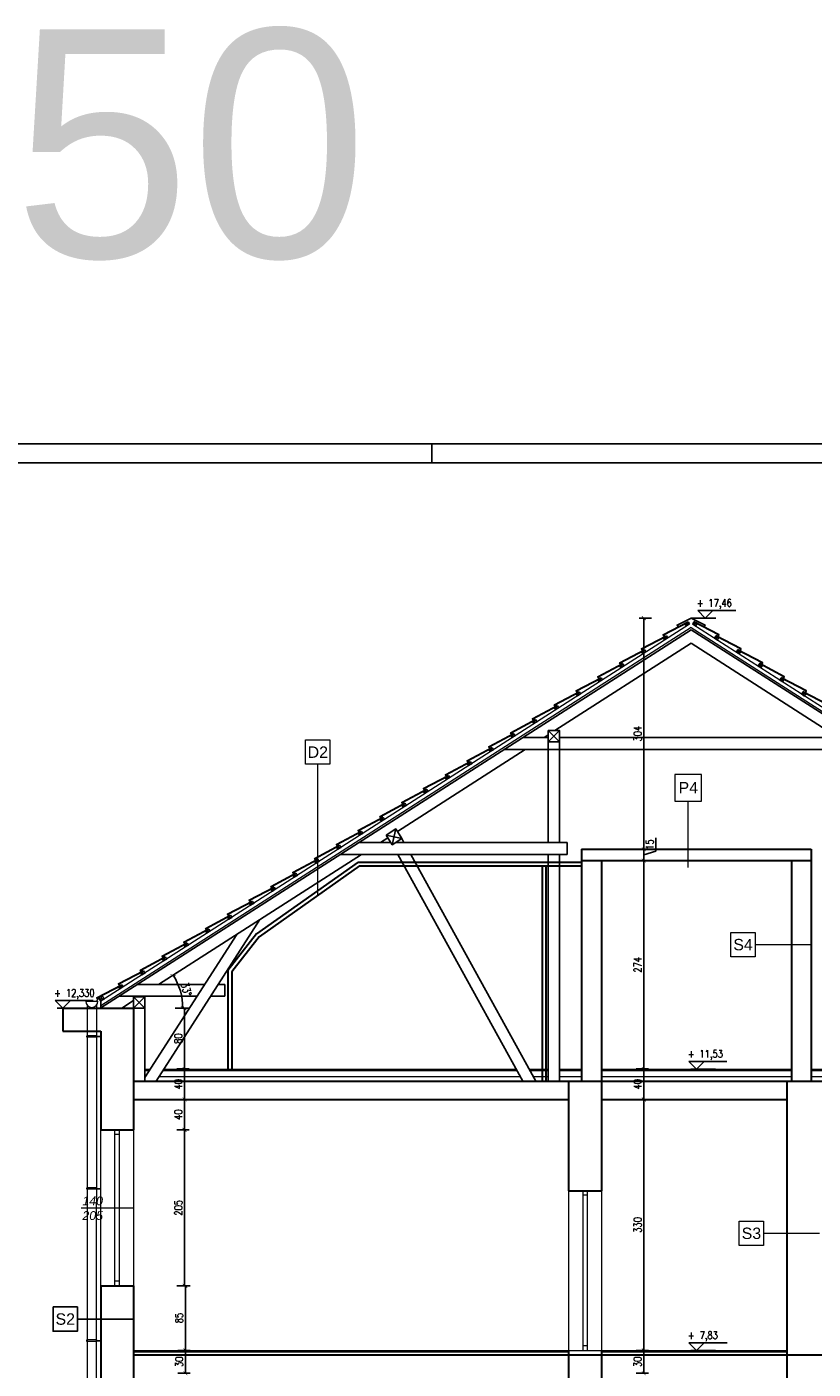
# Model space of a CAD drawing. Header units: millimetres. Extents: x 0 to 111311, y -48878 to -25280.
# Tile 6 of 244: x 66034 to 67067, y -43001 to -41236. Entities that reach past the tile are written whole.
import ezdxf
from ezdxf.enums import TextEntityAlignment as Align

# ---------------------------------------------------------------- set-up
doc = ezdxf.new("R2010")
doc.units = ezdxf.units.MM
doc.layers.get('Defpoints').update_dxf_attribs({"color": 30})
for name, color, linetype, lineweight in [('0.09', 22, 'Continuous', 9), ('0.30', 132, 'Continuous', 30), ('J 0.15', 40, 'Continuous', 15), ('J wymiary', 1, 'Continuous', 9), ('kreskowanie', 250, 'Continuous', 9), ('OPIS', 7, 'Continuous', 5), ('sciany', 252, 'Continuous', 30), ('stolarka_okna', 144, 'Continuous', 0), ('wymiar', 1, 'Continuous', 9)]:
    doc.layers.add(name, color=color, linetype=linetype, lineweight=lineweight)
doc.layers.add('e-cad_cienkie', color=1, linetype='Continuous')
doc.layers.add('e-cad_opisy', color=7, linetype='Continuous')
doc.styles.add('e-cad_1', font='simplex.shx', dxfattribs={"width": 0.8})
doc.styles.get("Standard").update_dxf_attribs({"font": 'arial.ttf'})
doc.dimstyles.new('e-cad_1_50_[cm]', dxfattribs={"dimscale": 5, "dimtxt": 2, "dimasz": 1, "dimexe": 1.25, "dimexo": 0.625, "dimtad": 1, "dimdec": 0, "dimrnd": 0.1, "dimzin": 1, "dimtxsty": 'e-cad_1', "dimblk": 'ARCHTICK', "dimcen": 2.5, "dimclrd": 7, "dimclre": 7, "dimclrt": 7, "dimadec": 0, "dimazin": 0, "dimtfac": 1, "dimtmove": 1, "dimatfit": 3, "dimldrblk": 'OBLIQUE', "dimfxl": 2, "dimfxlon": 1, "dimarcsym": 0})

# ---------------------------------------------------------------- blocks, each defined once
blk = doc.blocks.new('_ArchTick')
at = {"color": 0, "linetype": 'ByBlock', "const_width": 0.15}
blk.add_lwpolyline([(-0.5, -0.5), (0.5, 0.5)], dxfattribs=at)
blk = doc.blocks.new('*D2014')
at = {"layer": 'Defpoints', "color": 0, "ltscale": 4}
for p in [(66102.6, -42556.6), (65925.4, -43772.6), (65949.7, -43772.6)]:
    blk.add_point(p, dxfattribs=at)
at = {"layer": 'J wymiary', "color": 7, "lineweight": -2, "ltscale": 2}
for p, q in [((65935.4, -42556.6), (65919.1, -42556.6)), ((65925.4, -42556.6), (65925.4, -43772.6)), ((65935.4, -43772.6), (65919.1, -43772.6))]:
    blk.add_line(p, q, dxfattribs=at)
at = {"layer": 'J wymiary', "color": 7, "lineweight": -2, "ltscale": 4, "xscale": 5, "yscale": 5, "zscale": 5}
for p, rotation in [((65925.4, -42556.6), 90), ((65925.4, -43772.6), 270)]:
    blk.add_blockref('_ArchTick', p, dxfattribs=dict(at, rotation=rotation))
at = {"layer": 'J wymiary', "color": 7, "ltscale": 4, "insert": (65917.3, -43164.6), "char_height": 10, "attachment_point": 5, "rotation": 90, "style": 'e-cad_1'}
blk.add_mtext('1216', dxfattribs=at)
blk = doc.blocks.new('_Oblique')
at = {"layer": 'kreskowanie', "color": 0, "lineweight": -2}
blk.add_line((-0.5, -0.5), (0.5, 0.5), dxfattribs=at)
blk = doc.blocks.new('e-cad_kota_3')
blk.add_line((-2, 2), (8, 2))
blk.add_lwpolyline([(-2, 2), (0, 0), (2, 2)])
at = {"style": 'e-cad_1', "width": 0.8}
blk.add_attdef('ZNAK', text='', height=2, dxfattribs=at).set_placement((-0.5, 3), align=Align.RIGHT)
blk.add_attdef('RZEDNA', (0.8, 3), '', height=2, dxfattribs=at)
blk = doc.blocks.new('A1_poziom')
at = {"ltscale": 0.8}
blk.add_line((345.5, 589), (345.5, 594), dxfattribs=at)
for points in [[(0, 0), (0, 297), (25, 297), (25, 594), (841, 594), (841, 0)], [(30, 5), (836, 5), (836, 589), (30, 589)]]:
    blk.add_lwpolyline(points, close=True)
blk = doc.blocks.new('zw$2A3A')
at = {"layer": '0.09'}
for p, q in [((4.5, -2.1), (-1.5, -3.2)), ((3.1, -5.3), (0, 0))]:
    blk.add_line(p, q, dxfattribs=at)
blk.add_lwpolyline([(3.1, -5.3), (4.5, -2.1), (0, 0), (-1.5, -3.2)], close=True, dxfattribs=at)
at = {"layer": '0.30'}
blk.add_lwpolyline([(33.5, -15.6), (34.8, -12.9), (0, 0)], dxfattribs=at)
blk = doc.blocks.new('*D2015')
at = {"layer": 'Defpoints', "color": 0, "ltscale": 2}
for p in [(66906.9, -42046.9), (66727.8, -42161.6), (66236.3, -42507.7), (66173.9, -42526.6), (66188.9, -42526.6)]:
    blk.add_point(p, dxfattribs=at)
at = {"layer": 'J wymiary', "color": 7, "lineweight": -2, "ltscale": 2}
for p, q in [((66217.4, -42488.7), (66231.1, -42479.9)), ((66228.6, -42526.6), (66244.8, -42526.6))]:
    blk.add_line(p, q, dxfattribs=at)
blk.add_arc((66158.2, -42526.6), 80.4, 0, 32.6512, dxfattribs=at)
at = {"layer": 'J wymiary', "color": 7, "lineweight": -2, "ltscale": 2, "xscale": 5, "yscale": 5, "zscale": 5}
for p, rotation in [((66225.9, -42483.3), 122.6512458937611), ((66238.6, -42526.6), 270)]:
    blk.add_blockref('_ArchTick', p, dxfattribs=dict(at, rotation=rotation))
at = {"layer": 'J wymiary', "color": 7, "ltscale": 2, "insert": (66243.1, -42501.8), "char_height": 10, "attachment_point": 5, "rotation": 286.3256, "style": 'e-cad_1'}
blk.add_mtext('33%%d', dxfattribs=at)
blk = doc.blocks.new('*D2016')
at = {"layer": 'Defpoints', "color": 0, "ltscale": 2}
for p in [(66906.9, -42046.9), (66727.8, -42161.6), (66234.2, -42500.4), (66173.9, -42526.6), (66188.9, -42526.6)]:
    blk.add_point(p, dxfattribs=at)
at = {"layer": 'J wymiary', "color": 7, "lineweight": -2, "ltscale": 2}
for p, q in [((66217.4, -42488.7), (66231.1, -42479.9)), ((66228.6, -42526.6), (66244.8, -42526.6))]:
    blk.add_line(p, q, dxfattribs=at)
blk.add_arc((66158.2, -42526.6), 80.4, 0, 32.6512, dxfattribs=at)
at = {"layer": 'J wymiary', "color": 7, "lineweight": -2, "ltscale": 2, "xscale": 5, "yscale": 5, "zscale": 5}
for p, rotation in [((66225.9, -42483.3), 122.6512458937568), ((66238.6, -42526.6), 270)]:
    blk.add_blockref('_ArchTick', p, dxfattribs=dict(at, rotation=rotation))
at = {"layer": 'J wymiary', "color": 7, "ltscale": 2, "insert": (66243.1, -42501.8), "char_height": 10, "attachment_point": 5, "rotation": 286.3256, "style": 'e-cad_1'}
blk.add_mtext('33%%d', dxfattribs=at)
blk = doc.blocks.new('*D2018')
at = {"layer": 'Defpoints', "color": 0, "ltscale": 2}
for p in [(65925.4, -42526.6), (66080.9, -42526.6), (66080.9, -42556.6)]:
    blk.add_point(p, dxfattribs=at)
at = {"layer": 'e-cad_cienkie', "color": 7, "lineweight": -2, "ltscale": 2}
for p, q in [((65935.4, -42526.6), (65919.1, -42526.6)), ((65925.4, -42556.6), (65925.4, -42526.6)), ((65935.4, -42556.6), (65919.1, -42556.6))]:
    blk.add_line(p, q, dxfattribs=at)
at = {"layer": 'e-cad_cienkie', "color": 7, "lineweight": -2, "ltscale": 2, "xscale": 5, "yscale": 5, "zscale": 5}
for p, rotation in [((65925.4, -42526.6), 90), ((65925.4, -42556.6), 270)]:
    blk.add_blockref('_ArchTick', p, dxfattribs=dict(at, rotation=rotation))
at = {"layer": 'e-cad_cienkie', "color": 7, "ltscale": 2, "insert": (65917.3, -42541.6), "char_height": 10, "attachment_point": 5, "rotation": 90, "style": 'e-cad_1'}
blk.add_mtext('30', dxfattribs=at)
blk = doc.blocks.new('*D2019')
at = {"layer": 'Defpoints', "color": 0, "ltscale": 2}
for p in [(65925.4, -42013.7), (66906.9, -42013.7), (66080.9, -42526.6)]:
    blk.add_point(p, dxfattribs=at)
at = {"layer": 'e-cad_cienkie', "color": 7, "lineweight": -2, "ltscale": 2}
for p, q in [((65935.4, -42013.7), (65919.1, -42013.7)), ((65925.4, -42526.6), (65925.4, -42013.7)), ((65935.4, -42526.6), (65919.1, -42526.6))]:
    blk.add_line(p, q, dxfattribs=at)
at = {"layer": 'e-cad_cienkie', "color": 7, "lineweight": -2, "ltscale": 2, "xscale": 5, "yscale": 5, "zscale": 5}
for p, rotation in [((65925.4, -42013.7), 90), ((65925.4, -42526.6), 270)]:
    blk.add_blockref('_ArchTick', p, dxfattribs=dict(at, rotation=rotation))
at = {"layer": 'e-cad_cienkie', "color": 7, "ltscale": 2, "insert": (65917.3, -42270.2), "char_height": 10, "attachment_point": 5, "rotation": 90, "style": 'e-cad_1'}
blk.add_mtext('513', dxfattribs=at)
blk = doc.blocks.new('*D2031')
at = {"layer": 'Defpoints', "color": 0, "ltscale": 2}
for p in [(66189.8, -42976.6), (66242, -42976.6), (66188.3, -43006.6)]:
    blk.add_point(p, dxfattribs=at)
at = {"layer": 'e-cad_cienkie', "color": 7, "lineweight": -2, "ltscale": 2}
for p, q in [((66232, -42976.6), (66248.2, -42976.6)), ((66242, -43006.6), (66242, -42976.6)), ((66232, -43006.6), (66248.2, -43006.6))]:
    blk.add_line(p, q, dxfattribs=at)
at = {"layer": 'e-cad_cienkie', "color": 7, "lineweight": -2, "ltscale": 2, "xscale": 5, "yscale": 5, "zscale": 5}
for p, rotation in [((66242, -42976.6), 90), ((66242, -43006.6), 270)]:
    blk.add_blockref('_ArchTick', p, dxfattribs=dict(at, rotation=rotation))
at = {"layer": 'e-cad_cienkie', "color": 7, "ltscale": 2, "insert": (66233.8, -42991.6), "char_height": 10, "attachment_point": 5, "rotation": 90, "style": 'e-cad_1'}
blk.add_mtext('30', dxfattribs=at)
blk = doc.blocks.new('*D2032')
at = {"layer": 'Defpoints', "color": 0, "ltscale": 2}
for p in [(66166.2, -42891.6), (66242, -42891.6), (66189.8, -42976.6)]:
    blk.add_point(p, dxfattribs=at)
at = {"layer": 'e-cad_cienkie', "color": 7, "lineweight": -2, "ltscale": 2}
for p, q in [((66232, -42891.6), (66248.2, -42891.6)), ((66242, -42976.6), (66242, -42891.6)), ((66232, -42976.6), (66248.2, -42976.6))]:
    blk.add_line(p, q, dxfattribs=at)
at = {"layer": 'e-cad_cienkie', "color": 7, "lineweight": -2, "ltscale": 2, "xscale": 5, "yscale": 5, "zscale": 5}
for p, rotation in [((66242, -42891.6), 90), ((66242, -42976.6), 270)]:
    blk.add_blockref('_ArchTick', p, dxfattribs=dict(at, rotation=rotation))
at = {"layer": 'e-cad_cienkie', "color": 7, "ltscale": 2, "insert": (66233.8, -42934.1), "char_height": 10, "attachment_point": 5, "rotation": 90, "style": 'e-cad_1'}
blk.add_mtext('85', dxfattribs=at)
blk = doc.blocks.new('*D2033')
at = {"layer": 'Defpoints', "color": 0, "ltscale": 2}
for p in [(66164.8, -42686.6), (66240.8, -42686.6), (66166.2, -42891.6)]:
    blk.add_point(p, dxfattribs=at)
at = {"layer": 'e-cad_cienkie', "color": 7, "lineweight": -2, "ltscale": 2}
for p, q in [((66230.8, -42686.6), (66247.1, -42686.6)), ((66240.8, -42891.6), (66240.8, -42686.6)), ((66230.8, -42891.6), (66247.1, -42891.6))]:
    blk.add_line(p, q, dxfattribs=at)
at = {"layer": 'e-cad_cienkie', "color": 7, "lineweight": -2, "ltscale": 2, "xscale": 5, "yscale": 5, "zscale": 5}
for p, rotation in [((66240.8, -42686.6), 90), ((66240.8, -42891.6), 270)]:
    blk.add_blockref('_ArchTick', p, dxfattribs=dict(at, rotation=rotation))
at = {"layer": 'e-cad_cienkie', "color": 7, "ltscale": 2, "insert": (66232.7, -42789.1), "char_height": 10, "attachment_point": 5, "rotation": 90, "style": 'e-cad_1'}
blk.add_mtext('205', dxfattribs=at)
blk = doc.blocks.new('*D2034')
at = {"layer": 'Defpoints', "color": 0, "ltscale": 2}
for p in [(66201.2, -42646.6), (66240.8, -42646.6), (66164.8, -42686.6)]:
    blk.add_point(p, dxfattribs=at)
at = {"layer": 'e-cad_cienkie', "color": 7, "lineweight": -2, "ltscale": 2}
for p, q in [((66230.8, -42646.6), (66247.1, -42646.6)), ((66240.8, -42686.6), (66240.8, -42646.6)), ((66230.8, -42686.6), (66247.1, -42686.6))]:
    blk.add_line(p, q, dxfattribs=at)
at = {"layer": 'e-cad_cienkie', "color": 7, "lineweight": -2, "ltscale": 2, "xscale": 5, "yscale": 5, "zscale": 5}
for p, rotation in [((66240.8, -42646.6), 90), ((66240.8, -42686.6), 270)]:
    blk.add_blockref('_ArchTick', p, dxfattribs=dict(at, rotation=rotation))
at = {"layer": 'e-cad_cienkie', "color": 7, "ltscale": 2, "insert": (66232.7, -42666.6), "char_height": 10, "attachment_point": 5, "rotation": 90, "style": 'e-cad_1'}
blk.add_mtext('40', dxfattribs=at)
blk = doc.blocks.new('*D2035')
at = {"layer": 'Defpoints', "color": 0, "ltscale": 2}
for p in [(66224.7, -42606.6), (66240.8, -42606.6), (66201.2, -42646.6)]:
    blk.add_point(p, dxfattribs=at)
at = {"layer": 'e-cad_cienkie', "color": 7, "lineweight": -2, "ltscale": 2}
for p, q in [((66230.8, -42606.6), (66247.1, -42606.6)), ((66240.8, -42646.6), (66240.8, -42606.6)), ((66230.8, -42646.6), (66247.1, -42646.6))]:
    blk.add_line(p, q, dxfattribs=at)
at = {"layer": 'e-cad_cienkie', "color": 7, "lineweight": -2, "ltscale": 2, "xscale": 5, "yscale": 5, "zscale": 5}
for p, rotation in [((66240.8, -42606.6), 90), ((66240.8, -42646.6), 270)]:
    blk.add_blockref('_ArchTick', p, dxfattribs=dict(at, rotation=rotation))
at = {"layer": 'e-cad_cienkie', "color": 7, "ltscale": 2, "insert": (66232.7, -42626.6), "char_height": 10, "attachment_point": 5, "rotation": 90, "style": 'e-cad_1'}
blk.add_mtext('40', dxfattribs=at)
blk = doc.blocks.new('*D2036')
at = {"layer": 'Defpoints', "color": 0, "ltscale": 2}
for p in [(66170, -42526.6), (66240.8, -42526.6), (66224.7, -42606.6)]:
    blk.add_point(p, dxfattribs=at)
at = {"layer": 'e-cad_cienkie', "color": 7, "lineweight": -2, "ltscale": 2}
for p, q in [((66230.8, -42526.6), (66247.1, -42526.6)), ((66240.8, -42606.6), (66240.8, -42526.6)), ((66230.8, -42606.6), (66247.1, -42606.6))]:
    blk.add_line(p, q, dxfattribs=at)
at = {"layer": 'e-cad_cienkie', "color": 7, "lineweight": -2, "ltscale": 2, "xscale": 5, "yscale": 5, "zscale": 5}
for p, rotation in [((66240.8, -42526.6), 90), ((66240.8, -42606.6), 270)]:
    blk.add_blockref('_ArchTick', p, dxfattribs=dict(at, rotation=rotation))
at = {"layer": 'e-cad_cienkie', "color": 7, "ltscale": 2, "insert": (66232.7, -42566.6), "char_height": 10, "attachment_point": 5, "rotation": 90, "style": 'e-cad_1'}
blk.add_mtext('80', dxfattribs=at)
blk = doc.blocks.new('*D2056')
at = {"layer": 'Defpoints', "color": 0, "ltscale": 2}
for p in [(66906.9, -42013.7), (67888.4, -42013.7), (67732.9, -42526.6)]:
    blk.add_point(p, dxfattribs=at)
at = {"layer": 'e-cad_cienkie', "color": 7, "lineweight": -2, "ltscale": 2}
for p, q in [((67878.4, -42013.7), (67894.6, -42013.7)), ((67888.4, -42526.6), (67888.4, -42013.7)), ((67878.4, -42526.6), (67894.6, -42526.6))]:
    blk.add_line(p, q, dxfattribs=at)
at = {"layer": 'e-cad_cienkie', "color": 7, "lineweight": -2, "ltscale": 2, "xscale": 5, "yscale": 5, "zscale": 5}
for p, rotation in [((67888.4, -42013.7), 90), ((67888.4, -42526.6), 270)]:
    blk.add_blockref('_ArchTick', p, dxfattribs=dict(at, rotation=rotation))
at = {"layer": 'e-cad_cienkie', "color": 7, "ltscale": 2, "insert": (67880.2, -42270.2), "char_height": 10, "attachment_point": 5, "rotation": 90, "style": 'e-cad_1'}
blk.add_mtext('513', dxfattribs=at)
blk = doc.blocks.new('*D2064')
at = {"layer": 'Defpoints', "color": 0, "ltscale": 2}
for p in [(66812.9, -42976.6), (66844.7, -42976.6), (66812.9, -43006.6)]:
    blk.add_point(p, dxfattribs=at)
at = {"layer": 'e-cad_cienkie', "color": 7, "lineweight": -2, "ltscale": 2}
for p, q in [((66834.7, -42976.6), (66850.9, -42976.6)), ((66844.7, -43006.6), (66844.7, -42976.6)), ((66834.7, -43006.6), (66850.9, -43006.6))]:
    blk.add_line(p, q, dxfattribs=at)
at = {"layer": 'e-cad_cienkie', "color": 7, "lineweight": -2, "ltscale": 2, "xscale": 5, "yscale": 5, "zscale": 5}
for p, rotation in [((66844.7, -42976.6), 90), ((66844.7, -43006.6), 270)]:
    blk.add_blockref('_ArchTick', p, dxfattribs=dict(at, rotation=rotation))
at = {"layer": 'e-cad_cienkie', "color": 7, "ltscale": 2, "insert": (66836.6, -42991.6), "char_height": 10, "attachment_point": 5, "rotation": 90, "style": 'e-cad_1'}
blk.add_mtext('30', dxfattribs=at)
blk = doc.blocks.new('*D2065')
at = {"layer": 'Defpoints', "color": 0, "ltscale": 2}
for p in [(66807.9, -42646.6), (66844.7, -42646.6), (66812.9, -42976.6)]:
    blk.add_point(p, dxfattribs=at)
at = {"layer": 'e-cad_cienkie', "color": 7, "lineweight": -2, "ltscale": 2}
for p, q in [((66834.7, -42646.6), (66850.9, -42646.6)), ((66844.7, -42976.6), (66844.7, -42646.6)), ((66834.7, -42976.6), (66850.9, -42976.6))]:
    blk.add_line(p, q, dxfattribs=at)
at = {"layer": 'e-cad_cienkie', "color": 7, "lineweight": -2, "ltscale": 2, "xscale": 5, "yscale": 5, "zscale": 5}
for p, rotation in [((66844.7, -42646.6), 90), ((66844.7, -42976.6), 270)]:
    blk.add_blockref('_ArchTick', p, dxfattribs=dict(at, rotation=rotation))
at = {"layer": 'e-cad_cienkie', "color": 7, "ltscale": 2, "insert": (66836.6, -42811.6), "char_height": 10, "attachment_point": 5, "rotation": 90, "style": 'e-cad_1'}
blk.add_mtext('330', dxfattribs=at)
blk = doc.blocks.new('*D2066')
at = {"layer": 'Defpoints', "color": 0, "ltscale": 2}
for p in [(66811.4, -42606.6), (66844.7, -42606.6), (66807.9, -42646.6)]:
    blk.add_point(p, dxfattribs=at)
at = {"layer": 'e-cad_cienkie', "color": 7, "lineweight": -2, "ltscale": 2}
for p, q in [((66834.7, -42606.6), (66850.9, -42606.6)), ((66844.7, -42646.6), (66844.7, -42606.6)), ((66834.7, -42646.6), (66850.9, -42646.6))]:
    blk.add_line(p, q, dxfattribs=at)
at = {"layer": 'e-cad_cienkie', "color": 7, "lineweight": -2, "ltscale": 2, "xscale": 5, "yscale": 5, "zscale": 5}
for p, rotation in [((66844.7, -42606.6), 90), ((66844.7, -42646.6), 270)]:
    blk.add_blockref('_ArchTick', p, dxfattribs=dict(at, rotation=rotation))
at = {"layer": 'e-cad_cienkie', "color": 7, "ltscale": 2, "insert": (66836.6, -42626.6), "char_height": 10, "attachment_point": 5, "rotation": 90, "style": 'e-cad_1'}
blk.add_mtext('40', dxfattribs=at)
blk = doc.blocks.new('*D2067')
at = {"layer": 'Defpoints', "color": 0, "ltscale": 2}
for p in [(66808.8, -42332.6), (66844.7, -42332.6), (66811.4, -42606.6)]:
    blk.add_point(p, dxfattribs=at)
at = {"layer": 'e-cad_cienkie', "color": 7, "lineweight": -2, "ltscale": 2}
for p, q in [((66834.7, -42332.6), (66850.9, -42332.6)), ((66844.7, -42606.6), (66844.7, -42332.6)), ((66834.7, -42606.6), (66850.9, -42606.6))]:
    blk.add_line(p, q, dxfattribs=at)
at = {"layer": 'e-cad_cienkie', "color": 7, "lineweight": -2, "ltscale": 2, "xscale": 5, "yscale": 5, "zscale": 5}
for p, rotation in [((66844.7, -42332.6), 90), ((66844.7, -42606.6), 270)]:
    blk.add_blockref('_ArchTick', p, dxfattribs=dict(at, rotation=rotation))
at = {"layer": 'e-cad_cienkie', "color": 7, "ltscale": 2, "insert": (66836.6, -42469.6), "char_height": 10, "attachment_point": 5, "rotation": 90, "style": 'e-cad_1'}
blk.add_mtext('274', dxfattribs=at)
blk = doc.blocks.new('*D2068')
at = {"layer": 'Defpoints', "color": 0, "ltscale": 2}
for p in [(66808.4, -42317.6), (66844.7, -42317.6), (66808.8, -42332.6)]:
    blk.add_point(p, dxfattribs=at)
at = {"layer": 'e-cad_cienkie', "color": 7, "lineweight": -2, "ltscale": 2}
for p, q in [((66860.6, -42302.7), (66860.6, -42320.4)), ((66834.7, -42317.6), (66850.9, -42317.6)), ((66844.7, -42332.6), (66844.7, -42317.6)), ((66860.6, -42320.4), (66844.7, -42325.1)), ((66834.7, -42332.6), (66850.9, -42332.6))]:
    blk.add_line(p, q, dxfattribs=at)
at = {"layer": 'e-cad_cienkie', "color": 7, "lineweight": -2, "ltscale": 2, "xscale": 5, "yscale": 5, "zscale": 5}
for p, rotation in [((66844.7, -42317.6), 90), ((66844.7, -42332.6), 270)]:
    blk.add_blockref('_ArchTick', p, dxfattribs=dict(at, rotation=rotation))
at = {"layer": 'e-cad_cienkie', "color": 7, "ltscale": 2, "insert": (66852.5, -42311.5), "char_height": 10, "attachment_point": 5, "rotation": 90, "style": 'e-cad_1'}
blk.add_mtext('15', dxfattribs=at)
blk = doc.blocks.new('*D2069')
at = {"layer": 'Defpoints', "color": 0, "ltscale": 2}
for p in [(66844.7, -42013.7), (66906.9, -42013.7), (66808.4, -42317.6)]:
    blk.add_point(p, dxfattribs=at)
at = {"layer": 'e-cad_cienkie', "color": 7, "lineweight": -2, "ltscale": 2}
for p, q in [((66854.7, -42013.7), (66838.4, -42013.7)), ((66844.7, -42317.6), (66844.7, -42013.7)), ((66834.7, -42317.6), (66850.9, -42317.6))]:
    blk.add_line(p, q, dxfattribs=at)
at = {"layer": 'e-cad_cienkie', "color": 7, "lineweight": -2, "ltscale": 2, "xscale": 5, "yscale": 5, "zscale": 5}
for p, rotation in [((66844.7, -42013.7), 90), ((66844.7, -42317.6), 270)]:
    blk.add_blockref('_ArchTick', p, dxfattribs=dict(at, rotation=rotation))
at = {"layer": 'e-cad_cienkie', "color": 7, "ltscale": 2, "insert": (66836.6, -42165.7), "char_height": 10, "attachment_point": 5, "rotation": 90, "style": 'e-cad_1'}
blk.add_mtext('304', dxfattribs=at)

msp = doc.modelspace()

# ---------------------------------------------------------------- linework, layer by layer
at = {"ltscale": 12}
msp.add_line((66173.873, -42935.485), (66099.993, -42935.485), dxfattribs=at)
for points in [[(66906.878, -42013.706), (66888.502, -42022.836), (66890.223, -42025.293)], [(66906.878, -42013.706), (66925.253, -42022.836), (66923.532, -42025.293)]]:
    msp.add_lwpolyline(points)
msp.add_lwpolyline([(66067.993, -42919.485), (66099.993, -42919.485), (66099.993, -42951.485), (66067.993, -42951.485)], close=True)
at = {"layer": '0.09'}
for p, q in [((66127.892, -42512.408), (66135.083, -42514.729)), ((66130.873, -42517.426), (66132.258, -42509.973))]:
    msp.add_line(p, q, dxfattribs=at)
msp.add_lwpolyline([(66130.873, -42517.426), (66127.892, -42512.408), (66132.189, -42509.856), (66135.083, -42514.729)], close=True, dxfattribs=at)
at = {"layer": 'e-cad_cienkie', "ltscale": 2}
for p, q in [((66906.869, -42013.706), (66939.369, -42013.706)), ((66529.361, -42308.641), (66526.549, -42303.548)), ((66685.609, -42622.641), (66521.096, -42324.641)), ((66702.706, -42622.641), (66538.193, -42324.641)), ((66203.603, -42622.641), (66340.004, -42410.141)), ((66188.873, -42617.82), (66309.726, -42429.543)), ((66073.373, -42526.641), (66105.873, -42526.641)), ((66906.373, -42606.641), (66938.873, -42606.641)), ((66906.625, -42976.641), (66939.125, -42976.641))]:
    msp.add_line(p, q, dxfattribs=at)
at = {"layer": 'e-cad_cienkie'}
for p, q in [((66906.873, -42029.083), (66130.873, -42526.334)), ((66906.873, -42029.083), (67682.873, -42526.334)), ((66906.873, -42046.898), (66727.808, -42161.641)), ((66906.873, -42046.898), (67085.939, -42161.641)), ((66718.873, -42161.641), (66718.873, -42308.641)), ((66733.873, -42161.641), (66718.873, -42176.641)), ((66718.873, -42161.641), (66733.873, -42176.641)), ((66733.873, -42161.641), (66733.873, -42308.641)), ((66685.96, -42170.641), (66718.873, -42170.641)), ((66718.873, -42167.366), (66713.762, -42170.641)), ((66733.873, -42170.641), (67079.873, -42170.641)), ((66688.793, -42186.641), (66520.669, -42294.373)), ((66660.991, -42186.641), (67152.755, -42186.641)), ((66508.04, -42302.465), (66498.402, -42308.641)), ((66505.827, -42299.011), (66526.549, -42303.548)), ((66518.456, -42290.919), (66513.92, -42311.641)), ((66470.6, -42308.641), (66511.997, -42308.641)), ((66518.601, -42308.641), (66743.873, -42308.641)), ((66743.873, -42308.641), (66743.873, -42324.641)), ((66473.433, -42324.641), (66206.574, -42495.641)), ((66445.631, -42324.641), (66743.873, -42324.641)), ((66718.873, -42324.641), (66718.873, -42622.641)), ((66733.873, -42324.641), (66733.873, -42622.641)), ((66178.772, -42495.641), (66267.298, -42495.641)), ((66285.122, -42495.641), (66293.873, -42495.641)), ((66293.873, -42495.641), (66293.873, -42510.641)), ((66155.363, -42510.641), (66257.67, -42510.641)), ((66173.873, -42516.595), (66158.196, -42526.641)), ((66188.873, -42511.641), (66173.873, -42526.641)), ((66173.873, -42511.641), (66188.873, -42526.641)), ((66183.165, -42510.641), (66181.605, -42511.641)), ((66275.494, -42510.641), (66293.873, -42510.641)), ((66130.873, -42526.641), (66130.873, -42517.426)), ((66188.873, -42526.641), (66188.873, -42622.641))]:
    msp.add_line(p, q, dxfattribs=at)
for points in [[(66718.873, -42161.641), (66733.873, -42161.641), (66733.873, -42176.641), (66718.873, -42176.641)], [(66505.827, -42299.011), (66518.456, -42290.919), (66526.549, -42303.548), (66513.92, -42311.641)], [(66173.873, -42511.641), (66188.873, -42511.641), (66188.873, -42526.641), (66173.873, -42526.641)]]:
    msp.add_lwpolyline(points, close=True, dxfattribs=at)
at = {"layer": 'J 0.15'}
for p, q in [((66904.695, -42021.571), (66130.873, -42517.426)), ((66909.052, -42021.571), (67682.873, -42517.426)), ((66906.873, -42026.113), (66130.873, -42523.365)), ((66906.873, -42026.113), (67682.873, -42523.365))]:
    msp.add_line(p, q, dxfattribs=at)
at = {"layer": 'OPIS', "ltscale": 50}
for p, q in [((66416.12, -42378.217), (66416.12, -42205.977)), ((66903.217, -42341.641), (66903.217, -42254.234, 0)), ((67064.873, -42443.161), (66991.2, -42443.161)), ((67075.873, -42822.745), (67002.2, -42822.745))]:
    msp.add_line(p, q, dxfattribs=at)
at = {"layer": 'OPIS'}
for p, q in [((66110.889, -42517.528), (66126.889, -42517.528)), ((66112.966, -42522.905), (66112.966, -43754.641)), ((66124.971, -42522.724), (66124.635, -43754.641)), ((66112.466, -42564.791), (66112.466, -42562.791)), ((66125.466, -42562.791), (66112.466, -42562.791)), ((66125.466, -42564.791), (66112.466, -42564.791)), ((66125.466, -42564.791), (66125.466, -42562.791)), ((66125.466, -42563.591), (66130.873, -42563.591)), ((66125.466, -42563.991), (66130.873, -42563.991)), ((66188.873, -42606.641), (66196.049, -42606.641)), ((66188.873, -42608.641), (66194.765, -42608.641)), ((66188.873, -42616.641), (66189.63, -42616.641)), ((66207.454, -42616.641), (66682.296, -42616.641)), ((66212.589, -42608.641), (66677.88, -42608.641)), ((66213.873, -42606.641), (66676.776, -42606.641)), ((66693.873, -42606.641), (66718.873, -42606.641)), ((66694.977, -42608.641), (66718.873, -42608.641)), ((66699.394, -42616.641), (66718.873, -42616.641)), ((66733.873, -42606.641), (66762.873, -42606.641)), ((66733.873, -42608.641), (66762.873, -42608.641)), ((66733.873, -42616.641), (66762.873, -42616.641)), ((66788.873, -42606.641), (67038.873, -42606.641)), ((66788.873, -42608.641), (67038.873, -42608.641)), ((66788.873, -42616.641), (67038.873, -42616.641)), ((67064.873, -42606.641), (67079.873, -42606.641)), ((67064.873, -42608.641), (67079.873, -42608.641)), ((67064.873, -42616.641), (67079.873, -42616.641)), ((66112.466, -42764.791), (66112.466, -42762.791)), ((66125.466, -42762.791), (66112.466, -42762.791)), ((66125.466, -42764.791), (66125.466, -42762.791)), ((66125.466, -42763.591), (66130.873, -42763.591)), ((66125.466, -42763.991), (66130.873, -42763.991)), ((66125.466, -42764.791), (66112.466, -42764.791)), ((66104.967, -42789.141), (66173.873, -42789.141)), ((66112.466, -42964.791), (66112.466, -42962.791)), ((66125.466, -42962.791), (66112.466, -42962.791)), ((66125.466, -42964.791), (66112.466, -42964.791)), ((66125.466, -42964.791), (66125.466, -42962.791)), ((66125.466, -42963.591), (66130.873, -42963.591)), ((66125.466, -42963.991), (66130.873, -42963.991)), ((66173.873, -42976.641), (66788.873, -42976.641)), ((66173.873, -42978.641), (66745.873, -42978.641)), ((66788.873, -42976.641), (67032.873, -42976.641)), ((66788.873, -42978.641), (67032.873, -42978.641))]:
    msp.add_line(p, q, dxfattribs=at)
at = {"layer": 'OPIS', "ltscale": 50}
for points in [[(66400.1, -42173.977), (66432.1, -42173.977), (66432.1, -42205.977), (66400.1, -42205.977)], [(66959.2, -42427.161), (66991.2, -42427.161), (66991.2, -42459.161), (66959.2, -42459.161)], [(66970.2, -42806.745), (67002.2, -42806.745), (67002.2, -42838.745), (66970.2, -42838.745)]]:
    msp.add_lwpolyline(points, close=True, dxfattribs=at)
at = {"layer": 'OPIS', "ltscale": 50, "elevation": 0}
msp.add_lwpolyline([(66885.717, -42254.234), (66920.717, -42254.234), (66920.717, -42219.234), (66885.717, -42219.234)], close=True, dxfattribs=at)
at = {"layer": 'OPIS', "elevation": 0}
msp.add_lwpolyline([(66132.258, -42509.973), (66127.892, -42512.408), (66125.26, -42517.528)], dxfattribs=at)
at = {"layer": 'OPIS'}
msp.add_arc((66118.889, -42517.528), 8, 180, 0, dxfattribs=at)
at = {"layer": 'sciany'}
for p, q in [((66762.873, -42317.641), (66762.873, -42622.641)), ((66762.873, -42317.641), (67064.873, -42317.641)), ((67064.873, -42317.641), (67064.873, -42622.641)), ((66469.289, -42334.641), (66335.39, -42428.978)), ((66470.873, -42339.641), (66338.873, -42432.641)), ((66469.289, -42334.641), (66762.873, -42334.641)), ((66470.873, -42339.641), (66762.873, -42339.641)), ((66710.873, -42339.641), (66710.873, -42622.641)), ((66715.873, -42339.641), (66715.873, -42622.641)), ((66762.873, -42332.641), (67064.873, -42332.641)), ((66788.873, -42332.641), (66788.873, -42622.641)), ((67038.873, -42332.641), (67038.873, -42622.641)), ((66335.39, -42428.978), (66297.873, -42476.917)), ((66338.873, -42432.641), (66302.873, -42478.641)), ((66297.873, -42476.917), (66297.873, -42606.641)), ((66302.873, -42478.641), (66302.873, -42606.641)), ((66302.873, -42478.641), (66302.873, -42606.641)), ((66080.873, -42526.641), (66173.873, -42526.641)), ((66080.873, -42526.641), (66080.873, -42556.641)), ((66173.873, -42526.641), (66173.873, -42686.641)), ((66080.873, -42556.641), (66130.873, -42556.641)), ((66130.873, -42556.641), (66130.873, -42686.641)), ((66173.873, -42622.641), (66792.685, -42622.641)), ((66745.873, -42622.641), (66745.873, -42766.641)), ((66788.873, -42622.641), (66788.873, -42766.641)), ((66788.873, -42622.641), (67032.873, -42622.641)), ((67032.873, -42622.641), (67032.873, -43702.641)), ((67032.873, -42622.641), (67682.873, -42622.641)), ((66173.873, -42646.641), (66745.873, -42646.641)), ((66788.873, -42646.641), (67032.873, -42646.641)), ((66130.873, -42686.641), (66173.873, -42686.641)), ((66745.873, -42766.641), (66788.873, -42766.641)), ((66130.873, -42891.641), (66173.873, -42891.641)), ((66130.873, -42891.641), (66130.873, -43046.641)), ((66173.873, -42891.641), (66173.873, -43046.641)), ((66173.873, -42982.641), (67639.873, -42982.641)), ((66745.873, -42976.641), (66745.873, -43702.641)), ((66788.873, -42976.641), (66788.873, -43702.641))]:
    msp.add_line(p, q, dxfattribs=at)
at = {"layer": 'stolarka_okna'}
for p, q in [((66130.79, -42891.641), (66130.79, -42686.641)), ((66148.873, -42686.641), (66148.873, -42891.641)), ((66154.873, -42692.641), (66148.873, -42692.641)), ((66154.873, -42686.641), (66154.873, -42891.641)), ((66173.58, -42686.641), (66173.58, -42891.641)), ((66745.873, -42766.641), (66745.873, -42976.641)), ((66764.373, -42766.641), (66764.373, -42976.641)), ((66770.373, -42772.641), (66764.373, -42772.641)), ((66770.373, -42772.641), (66764.373, -42772.641)), ((66770.373, -42766.641), (66770.373, -42976.641)), ((66788.873, -42766.641), (66788.873, -42976.641)), ((66154.873, -42885.641), (66148.873, -42885.641)), ((66770.373, -42970.641), (66764.373, -42970.641)), ((66770.373, -42970.641), (66764.373, -42970.641))]:
    msp.add_line(p, q, dxfattribs=at)

# ---------------------------------------------------------------- block references
at = {"layer": 'e-cad_opisy', "ltscale": 4, "xscale": 5, "yscale": 5, "zscale": 5}
msp.add_blockref('A1_poziom', (64838.495, -44754.707), dxfattribs=at)
at = {"layer": 'e-cad_opisy', "ltscale": 2, "xscale": 5, "yscale": 5, "zscale": 5}
for p, values in [((66925.583, -42013.706), {'RZEDNA': '17,46', 'ZNAK': '+'}), ((66080.873, -42526.641), {'RZEDNA': '12,330', 'ZNAK': '+'}), ((66913.873, -42606.641), {'RZEDNA': '11,53', 'ZNAK': '+'}), ((66914.125, -42976.641), {'RZEDNA': '7,83', 'ZNAK': '+'})]:
    msp.add_blockref('e-cad_kota_3', p, dxfattribs=at).add_auto_attribs(values)
at = {"layer": 'wymiar', "xscale": -1, "rotation": 7.651245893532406}
for p in [(66903.043, -42018.472), (66874.433, -42036.909), (66845.776, -42055.272), (66817.119, -42073.635), (66788.509, -42092.071), (66759.899, -42110.508), (66731.148, -42128.724), (66702.491, -42147.087), (66673.881, -42165.524), (66645.271, -42183.96), (66616.661, -42202.397), (66587.863, -42220.539), (66559.311, -42238.835), (66530.654, -42257.198), (66501.997, -42275.561), (66473.339, -42293.925), (66444.729, -42312.361), (66416.12, -42330.798), (66387.368, -42349.014), (66358.711, -42367.377), (66330.101, -42385.813), (66301.491, -42404.25), (66272.74, -42422.466), (66244.188, -42440.762), (66215.531, -42459.125), (66186.979, -42477.421), (66158.322, -42495.784)]:
    msp.add_blockref('zw$2A3A', p, dxfattribs=at)
at = {"layer": 'wymiar', "rotation": 352.3487541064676}
for p in [(66910.703, -42018.472), (66939.313, -42036.909), (66967.97, -42055.272), (66996.627, -42073.635), (67025.237, -42092.071), (67053.847, -42110.508)]:
    msp.add_blockref('zw$2A3A', p, dxfattribs=at)

# ---------------------------------------------------------------- texts
at = {"insert": (66083.993, -42935.485), "char_height": 15, "width": 32, "attachment_point": 5}
msp.add_mtext('S2', dxfattribs=at)
at = {"layer": 'OPIS', "insert": (65759.699, -41391.65), "char_height": 300, "width": 1945.30328, "attachment_point": 5, "line_spacing_factor": 0.857143}
msp.add_mtext('{\\fArial|b0|i0|c0|p34;A1 1:50}', dxfattribs=at)
at = {"layer": 'OPIS', "ltscale": 50, "char_height": 15, "width": 32, "attachment_point": 5}
for s, insert in [('{D2}', (66416.1, -42189.977)), ('S4', (66975.2, -42443.161)), ('{S3}', (66986.2, -42822.745))]:
    msp.add_mtext(s, dxfattribs=dict(at, insert=insert))
at = {"layer": 'OPIS', "linetype": 'Continuous', "insert": (66903.217, -42236.734, 0), "char_height": 15, "width": 21.21108, "attachment_point": 5}
msp.add_mtext('{\\A1;P4}', dxfattribs=at)
at = {"layer": 'OPIS', "insert": (66120.114, -42789.756), "char_height": 11.616, "width": 195.90814, "attachment_point": 5}
msp.add_mtext('{\\fArial|b0|i1|c238|p18;140\\P205}', dxfattribs=at)

# ---------------------------------------------------------------- dimensions: what is measured, and where the dimension line sits
at = {"layer": 'e-cad_cienkie', "ltscale": 2}
for base, p1, p2, picture, middle in [((65925.389, -42013.706), (66080.873, -42526.641), (66906.878, -42013.706), '*D2019', (65917.264, -42270.174)), ((66844.693, -42013.706), (66808.406, -42317.641), (66906.869, -42013.706), '*D2069', (66836.568, -42165.674)), ((67888.357, -42013.706), (67732.873, -42526.641), (66906.869, -42013.706), '*D2056', (67880.232, -42270.174)), ((66844.693, -42317.641), (66808.793, -42332.641), (66808.406, -42317.641), '*D2068', (66852.506, -42317.235)), ((66844.693, -42332.641), (66811.443, -42606.641), (66808.793, -42332.641), '*D2067', (66836.568, -42469.641)), ((66240.846, -42526.641), (66224.674, -42606.641), (66169.959, -42526.641), '*D2036', (66232.721, -42566.641)), ((66240.846, -42606.641), (66201.235, -42646.641), (66224.674, -42606.641), '*D2035', (66232.721, -42626.641)), ((66844.693, -42606.641), (66807.924, -42646.641), (66811.443, -42606.641), '*D2066', (66836.568, -42626.641)), ((66240.846, -42646.641), (66164.827, -42686.641), (66201.235, -42646.641), '*D2034', (66232.721, -42666.641)), ((66844.693, -42646.641), (66812.909, -42976.641), (66807.924, -42646.641), '*D2065', (66836.568, -42811.641)), ((66240.846, -42686.641), (66166.169, -42891.641), (66164.827, -42686.641), '*D2033', (66232.721, -42789.141)), ((66241.957, -42891.641), (66189.761, -42976.641), (66166.169, -42891.641), '*D2032', (66233.832, -42934.141)), ((66241.957, -42976.641), (66188.3, -43006.641), (66189.761, -42976.641), '*D2031', (66233.832, -42991.641)), ((66844.693, -42976.641), (66812.909, -43006.641), (66812.909, -42976.641), '*D2064', (66836.568, -42991.641))]:
    dim = msp.add_linear_dim(base=base, p1=p1, p2=p2, angle=90, dimstyle='e-cad_1_50_[cm]', override={"dimtmove": 1}, dxfattribs=at)
    dim.commit()
    dim.dimension.update_dxf_attribs({"geometry": picture, "text_midpoint": middle})
dim = msp.add_linear_dim(base=(65925.389, -42526.641), p1=(66080.873, -42556.641), p2=(66080.873, -42526.641), angle=90, dimstyle='e-cad_1_50_[cm]', dxfattribs=at)
dim.commit()
dim.dimension.update_dxf_attribs({"geometry": '*D2018', "text_midpoint": (65917.264, -42541.641)})
at = {"layer": 'J wymiary', "ltscale": 2}
for base, picture in [((66236.305, -42507.725), '*D2015'), ((66234.167, -42500.426), '*D2016')]:
    dim = msp.add_angular_dim_2l(base=base, line1=((66906.873, -42046.898), (66727.808, -42161.641)), line2=((66188.873, -42526.641), (66173.873, -42526.641)), dimstyle='e-cad_1_50_[cm]', override={"dimblk": 'ArchTick'}, dxfattribs=at)
    dim.commit()
    dim.dimension.update_dxf_attribs({"geometry": picture, "text_midpoint": (66243.12, -42501.766)})
dim = msp.add_linear_dim(base=(65925.389, -43772.641), p1=(66102.582, -42556.641), p2=(65949.66, -43772.641), angle=90, dimstyle='e-cad_1_50_[cm]', override={"dimtmove": 1}, dxfattribs=at)
dim.commit()
dim.dimension.update_dxf_attribs({"geometry": '*D2014', "text_midpoint": (65917.264, -43164.641)})

doc.saveas('drawing.dxf')
